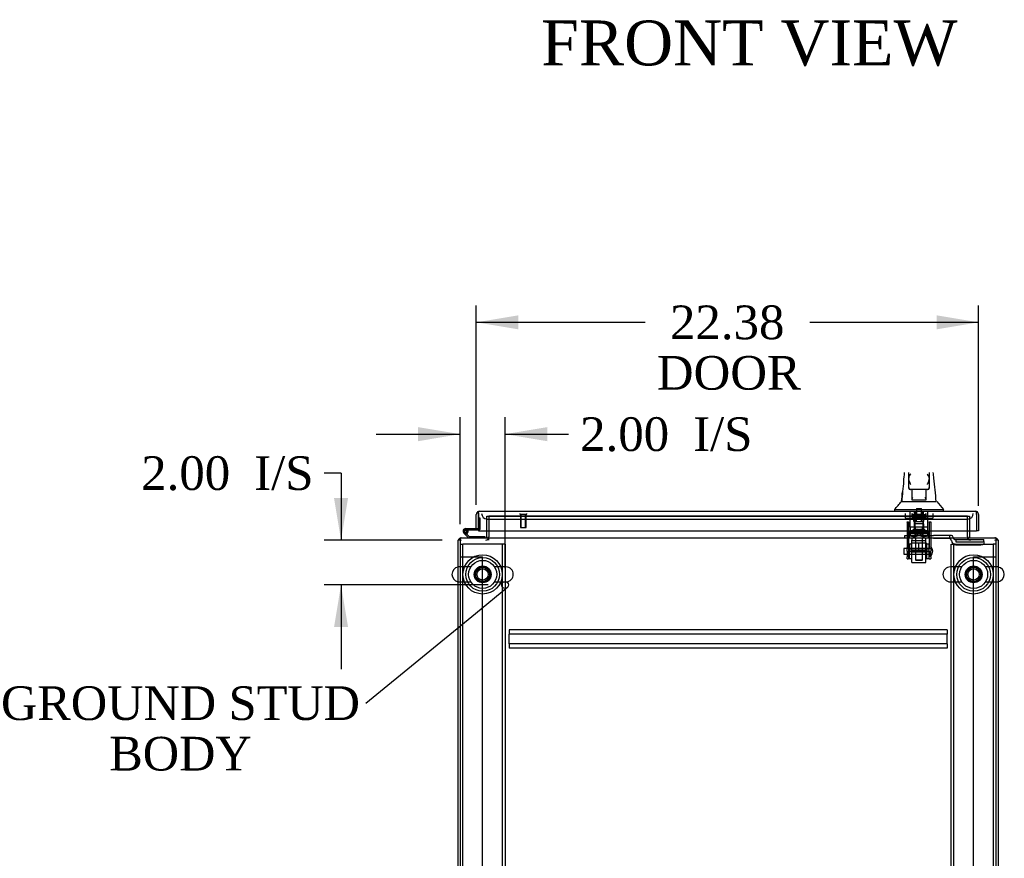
# Model space of a CAD drawing. Header units: inches. Extents: x 1 to 359, y -2 to 239.
# Tile 2 of 18: x 89 to 133, y 36 to 73. Entities that reach past the tile are written whole.
import ezdxf
from ezdxf import colors
from ezdxf.entities.mleader import LeaderData, LeaderLine
from ezdxf.enums import TextEntityAlignment as Align
from ezdxf.lldxf.tags import DXFTag
from ezdxf.math import Vec2, Vec3

# ---------------------------------------------------------------- set-up
doc = ezdxf.new("R2010")
doc.units = ezdxf.units.IN
doc.header["$MEASUREMENT"] = 0
for name, color, linetype in [('COM53964-5', 7, 'Continuous'), ('COM55523', 7, 'Continuous'), ('COM56676-2', 7, 'Continuous'), ('COM70215', 7, 'Continuous'), ('COM70220', 7, 'Continuous'), ('COM70755-5', 7, 'Continuous'), ('COM70838', 7, 'Continuous'), ('COM70839-3', 7, 'Continuous'), ('COM71200-3', 7, 'Continuous'), ('COM71201-5', 7, 'Continuous'), ('COM71202-2', 7, 'Continuous'), ('Default', 7, 'Continuous'), ('HAN86294', 7, 'Continuous'), ('HAN86294_NUT', 7, 'Continuous'), ('HAN86294_SCREW', 7, 'Continuous'), ('HAN86294_WASHER', 7, 'Continuous'), ('HAN_NUT', 7, 'Continuous'), ('NTS18147', 7, 'Continuous'), ('ROL87452', 7, 'Continuous'), ('RVT17786', 7, 'Continuous'), ('RVT19000', 7, 'Continuous'), ('SCS86415', 7, 'Continuous'), ('SPC87322', 7, 'Continuous'), ('STD26122', 7, 'Continuous'), ('STD26258', 7, 'Continuous'), ('WAF25376', 7, 'Continuous'), ('WAF25377', 7, 'Continuous'), ('WAM254785', 7, 'Continuous'), ('WAM30038', 7, 'Continuous')]:
    doc.layers.add(name, color=color, linetype=linetype)
doc.styles.add('SEACAD_Times_New_Roman', font='times.ttf')
tags = doc.linetypes.add('HIDDEN2', pattern=[0.1875, 0.125, -0.0625]).pattern_tags.tags
tags[6:7] = [DXFTag(74, 4), DXFTag(75, 0), DXFTag(340, '0'), DXFTag(46, 0.0), DXFTag(50, 0.0), DXFTag(44, 0.0), DXFTag(45, 0.0)]
tags[4:5] = [DXFTag(74, 4), DXFTag(75, 0), DXFTag(340, '0'), DXFTag(46, 0.0), DXFTag(50, 0.0), DXFTag(44, 0.0), DXFTag(45, 0.0)]
doc.dimstyles.new('HAMMOND_(STH_-_300x200)', dxfattribs={"dimtxt": 1.5, "dimasz": 1.875, "dimexe": 0.75, "dimexo": 0.75, "dimgap": 0.375, "dimtad": 0, "dimtih": 1, "dimtoh": 1, "dimzin": 0, "dimdsep": 46, "dimtxsty": 'SEACAD_Times_New_Roman', "dimblk1": '_SE_FILLED', "dimblk2": '_SE_FILLED', "dimsah": 1, "dimcen": 0.75, "dimadec": 0, "dimazin": 0, "dimtfac": 0.8, "dimtofl": 0, "dimtmove": 0, "dimatfit": 3, "dimfxl": 1, "dimtolj": 1, "dimtzin": 0, "dimarcsym": 0})

# ---------------------------------------------------------------- blocks, each defined once
blk = doc.blocks.new('_SE_FILLED')
at = {"color": 0}
blk.add_line((0, 0), (-1, 0), dxfattribs=at)
blk.add_solid([(0, 0), (-1, -0.1665), (-1, 0.1665), (0, 0)], dxfattribs=at)
blk = doc.blocks.new('SE2')
at = {"layer": 'COM53964-5', "color": 7, "linetype": 'HIDDEN2'}
for p, q in [((108.369, 49.206), (108.507, 49.206)), ((108.507, 49.206), (109.231, 49.206)), ((109.231, 49.206), (109.369, 49.206)), ((109.369, 14.831), (109.369, 49.206)), ((131.239, 14.831), (131.239, 49.206)), ((131.239, 49.206), (131.377, 49.206)), ((131.377, 49.206), (132.101, 49.206)), ((132.101, 49.206), (132.239, 49.206))]:
    blk.add_line(p, q, dxfattribs=at)
at = {"layer": 'COM55523', "color": 7, "linetype": 'Continuous'}
for p, q in [((109.181, 50.941), (109.181, 50.941)), ((108.611, 50.463), (109.181, 50.463)), ((109.181, 50.463), (109.181, 50.465)), ((108.744, 50.048), (108.532, 50.26)), ((109.181, 50.401), (108.611, 50.401)), ((108.645, 50.234), (108.769, 50.11)), ((108.666, 50.351), (108.727, 50.357)), ((108.769, 50.11), (109.464, 50.11)), ((109.464, 50.11), (109.464, 50.048))]:
    blk.add_line(p, q, dxfattribs=at)
at = {"layer": 'COM55523', "color": 7, "linetype": 'HIDDEN2'}
for p, q in [((109.181, 50.941), (109.243, 50.941)), ((109.243, 50.941), (109.243, 50.426)), ((108.548, 50.334), (108.548, 50.359)), ((108.575, 50.305), (108.645, 50.234)), ((108.598, 50.409), (108.623, 50.409)), ((108.623, 50.284), (108.598, 50.284)), ((108.728, 50.346), (108.666, 50.346)), ((108.673, 50.359), (108.673, 50.334)), ((109.218, 50.401), (109.181, 50.401))]:
    blk.add_line(p, q, dxfattribs=at)
at = {"layer": 'COM55523', "color": 7, "linetype": 'Continuous'}
blk.add_circle((108.611, 50.346), 0.05, dxfattribs=at)
for radius, start, end in [(0.117, 90, 5.2159), (0.117, 227.608, 287.0274), (0.055, 90, 5.2159), (0.055, 5.2159, 90), (0.117, 5.2159, 28.0398)]:
    blk.add_arc((108.611, 50.346), radius, start, end, dxfattribs=at)
at = {"layer": 'COM55523', "color": 7, "linetype": 'HIDDEN2'}
for centre, radius, start, end in [((108.611, 50.346), 0.117, 28.0398, 90), ((108.598, 50.359), 0.05, 90, 180), ((108.598, 50.334), 0.05, 180, 270), ((108.623, 50.359), 0.05, 0, 90), ((108.623, 50.334), 0.05, 270, 0), ((109.218, 50.426), 0.025, 270, 0)]:
    blk.add_arc(centre, radius, start, end, dxfattribs=at)
at = {"layer": 'COM56676-2', "color": 7, "linetype": 'HIDDEN2'}
for p, q in [((108.369, 49.768), (108.494, 49.768)), ((108.554, 49.768), (108.494, 49.768)), ((108.494, 14.268), (108.494, 49.768)), ((110.184, 49.768), (108.554, 49.768)), ((110.244, 49.768), (110.184, 49.768)), ((110.244, 49.768), (110.244, 14.268)), ((110.369, 49.768), (110.244, 49.768)), ((110.369, 49.768), (110.369, 14.268)), ((130.239, 49.768), (130.364, 49.768)), ((130.239, 14.268), (130.239, 49.768)), ((130.364, 14.268), (130.364, 49.768)), ((130.424, 49.768), (130.364, 49.768)), ((130.424, 49.768), (132.054, 49.768)), ((132.054, 49.768), (132.114, 49.768)), ((132.114, 49.768), (132.114, 14.268)), ((132.239, 49.768), (132.114, 49.768))]:
    blk.add_line(p, q, dxfattribs=at)
for centre in [(109.369, 48.424), (131.239, 48.424)]:
    blk.add_circle(centre, 0.375, dxfattribs=at)
at = {"layer": 'COM70215', "color": 7, "linetype": 'HIDDEN2'}
for p, q in [((130.054, 45.953), (110.554, 45.953)), ((110.554, 45.953), (110.554, 45.91)), ((110.554, 45.91), (110.554, 45.808)), ((110.554, 45.808), (110.554, 45.765)), ((110.554, 45.328), (110.554, 45.765)), ((130.054, 45.765), (110.554, 45.765)), ((130.054, 45.953), (130.054, 45.91)), ((130.054, 45.91), (130.054, 45.808)), ((130.054, 45.808), (130.054, 45.765)), ((130.054, 45.328), (130.054, 45.765)), ((130.054, 45.328), (110.554, 45.328)), ((110.554, 45.328), (110.554, 45.285)), ((110.554, 45.285), (110.554, 45.183)), ((110.554, 45.183), (110.554, 45.14)), ((130.054, 45.328), (130.054, 45.285)), ((130.054, 45.285), (130.054, 45.183)), ((130.054, 45.183), (130.054, 45.14)), ((130.054, 45.14), (110.554, 45.14))]:
    blk.add_line(p, q, dxfattribs=at)
at = {"layer": 'COM70220', "color": 7, "linetype": 'HIDDEN2'}
for p, q in [((109.571, 50.89), (109.821, 50.89)), ((109.821, 50.89), (130.726, 50.89)), ((130.726, 50.89), (130.976, 50.89))]:
    blk.add_line(p, q, dxfattribs=at)
for centre, start, end in [((109.571, 51.14), 180, 270), ((130.976, 51.14), 270, 0)]:
    blk.add_arc(centre, 0.25, start, end, dxfattribs=at)
at = {"layer": 'COM70755-5', "color": 7, "linetype": 'HIDDEN2'}
for p, q in [((109.649, 51.015), (109.649, 51.015)), ((130.959, 51.015), (109.649, 51.015)), ((130.959, 51.015), (130.959, 51.015)), ((109.619, 49.953), (109.619, 50.048)), ((109.649, 49.953), (109.649, 50.096)), ((130.959, 50.096), (130.959, 49.953)), ((130.989, 49.953), (130.989, 50.048))]:
    blk.add_line(p, q, dxfattribs=at)
at = {"layer": 'COM70838', "color": 7, "linetype": 'HIDDEN2'}
for p, q in [((128.179, 50.033), (128.179, 50.158)), ((128.179, 50.158), (128.304, 50.158)), ((128.304, 50.033), (128.179, 50.033)), ((128.304, 50.158), (129.359, 50.158)), ((128.786, 50.033), (128.304, 50.033)), ((129.359, 50.033), (128.822, 50.033)), ((129.359, 50.158), (129.448, 50.158)), ((129.448, 50.033), (129.359, 50.033)), ((130.161, 50.158), (129.448, 50.158)), ((129.448, 50.033), (130.134, 50.033)), ((130.259, 50.158), (130.161, 50.158)), ((130.161, 50.158), (130.161, 50.03)), ((130.319, 50.1), (130.319, 50.098)), ((130.251, 49.916), (130.251, 49.939)), ((130.444, 49.975), (130.444, 49.872)), ((130.444, 49.972), (131.689, 49.972)), ((130.444, 49.872), (131.564, 49.872)), ((130.444, 49.746), (131.564, 49.746)), ((131.689, 49.891), (131.689, 49.972)), ((131.689, 49.891), (131.689, 49.764))]:
    blk.add_line(p, q, dxfattribs=at)
for centre, radius, start, end in [((130.134, 49.916), 0.117, 76.4554, 90), ((130.134, 49.916), 0.117, 0, 76.4554), ((130.259, 50.098), 0.06, 0, 90), ((130.444, 50.1), 0.125, 180, 270), ((130.444, 49.939), 0.193, 180, 270)]:
    blk.add_arc(centre, radius, start, end, dxfattribs=at)
for centre, major_axis, start_param, end_param in [((131.564, 49.891), (-0.125, 0), 1.570796, 3.141593), ((131.564, 49.764), (0.125, 0), 4.712389, 6.283185)]:
    blk.add_ellipse(centre, major_axis=major_axis, ratio=0.145455, start_param=start_param, end_param=end_param, dxfattribs=at)
at = {"layer": 'COM70839-3', "color": 7, "linetype": 'HIDDEN2'}
for p, q in [((128.273, 50.764), (128.343, 50.764)), ((128.273, 50.755), (128.273, 50.764)), ((128.273, 50.755), (128.273, 49.624)), ((128.343, 50.764), (128.343, 50.755)), ((128.343, 50.755), (128.343, 49.624)), ((129.265, 50.764), (129.335, 50.764)), ((129.265, 50.755), (129.265, 50.764)), ((129.265, 50.755), (129.265, 49.624)), ((129.335, 50.764), (129.335, 50.755)), ((129.335, 50.755), (129.335, 49.624)), ((128.343, 50.303), (129.265, 50.303)), ((128.273, 49.461), (128.273, 49.624)), ((128.343, 49.624), (128.343, 49.461)), ((129.265, 49.461), (129.265, 49.624)), ((129.335, 49.624), (129.335, 49.461)), ((128.273, 49.461), (128.273, 49.201)), ((128.273, 49.124), (128.273, 49.201)), ((128.273, 49.124), (128.343, 49.124)), ((129.265, 49.509), (128.343, 49.509)), ((128.343, 49.201), (128.343, 49.461)), ((128.343, 49.444), (129.265, 49.444)), ((128.343, 49.201), (128.343, 49.124)), ((129.265, 49.461), (129.265, 49.201)), ((129.265, 49.124), (129.265, 49.201)), ((129.265, 49.124), (129.335, 49.124)), ((129.335, 49.201), (129.335, 49.461)), ((129.335, 49.201), (129.335, 49.124))]:
    blk.add_line(p, q, dxfattribs=at)
at = {"layer": 'COM71200-3', "color": 7, "linetype": 'HIDDEN2'}
for p, q in [((109.649, 51.015), (109.649, 50.096)), ((130.959, 50.096), (130.959, 51.015))]:
    blk.add_line(p, q, dxfattribs=at)
at = {"layer": 'COM71200-3', "color": 7, "linetype": 'Continuous'}
for p, q in [((108.274, 14.083), (108.274, 49.953)), ((108.369, 49.953), (108.274, 49.953)), ((132.334, 49.953), (132.239, 49.953)), ((132.334, 49.953), (132.334, 14.083))]:
    blk.add_line(p, q, dxfattribs=at)
for centre, radius, start, end in [((108.417, 49.905), 0.143, 109.6129, 160.3871), ((109.506, 50.096), 0.048, 270, 0), ((131.102, 50.096), 0.048, 180, 270), ((132.191, 49.905), 0.143, 19.6129, 70.3871)]:
    blk.add_arc(centre, radius, start, end, dxfattribs=at)
at = {"layer": 'COM71200-3', "color": 7, "linetype": 'HIDDEN2'}
for centre, radius, start, end in [((108.417, 49.905), 0.143, 90, 109.6129), ((109.506, 50.096), 0.143, 270, 0), ((131.102, 50.096), 0.143, 180, 270), ((132.191, 49.905), 0.143, 70.3871, 90), ((108.417, 49.905), 0.048, 90, 180), ((132.191, 49.905), 0.048, 0, 90)]:
    blk.add_arc(centre, radius, start, end, dxfattribs=at)
at = {"layer": 'COM71201-5', "color": 7, "linetype": 'HIDDEN2'}
for p, q in [((109.554, 50.36), (109.554, 51.015)), ((109.554, 51.015), (131.054, 51.015)), ((131.054, 51.015), (131.054, 50.36))]:
    blk.add_line(p, q, dxfattribs=at)
at = {"layer": 'COM71201-5', "color": 7, "linetype": 'Continuous'}
for p, q in [((108.369, 50.048), (132.239, 50.048)), ((108.369, 50.048), (108.369, 49.905)), ((109.554, 50.096), (109.554, 50.36)), ((109.554, 50.096), (109.554, 50.048)), ((131.054, 50.36), (131.054, 50.096)), ((131.054, 50.048), (131.054, 50.096)), ((132.239, 49.905), (132.239, 50.048)), ((108.369, 49.905), (108.369, 14.131)), ((132.239, 14.131), (132.239, 49.905))]:
    blk.add_line(p, q, dxfattribs=at)
at = {"layer": 'COM71202-2', "color": 7, "linetype": 'Continuous'}
for p, q in [((109.086, 50.465), (109.086, 51.092)), ((109.181, 51.155), (109.142, 51.206)), ((109.181, 51.092), (109.181, 51.206)), ((109.181, 51.155), (109.181, 51.092)), ((109.181, 51.092), (109.181, 50.36)), ((109.181, 51.092), (109.181, 51.092)), ((109.181, 50.465), (109.181, 51.092)), ((109.229, 51.235), (109.228, 51.235)), ((109.229, 51.235), (131.318, 51.235)), ((109.229, 51.235), (109.229, 51.235)), ((131.318, 51.235), (131.318, 51.235)), ((131.318, 51.235), (131.318, 51.235)), ((131.318, 51.235), (131.318, 51.235)), ((131.366, 51.092), (131.366, 51.206)), ((131.366, 51.155), (131.405, 51.206)), ((131.366, 51.092), (131.366, 51.155)), ((131.366, 51.092), (131.366, 50.36)), ((131.366, 51.092), (131.366, 51.092)), ((131.366, 51.092), (131.366, 50.36)), ((131.461, 51.092), (131.461, 50.36)), ((109.086, 50.465), (109.181, 50.465)), ((109.181, 50.36), (131.366, 50.36)), ((131.461, 50.36), (131.366, 50.36))]:
    blk.add_line(p, q, dxfattribs=at)
for centre, start, end in [((109.229, 51.092), 127.5036, 180), ((109.229, 51.092), 90.1561, 127.5036), ((109.229, 51.092), 90, 90.0762), ((131.318, 51.092), 89.9238, 90), ((131.318, 51.092), 52.4964, 89.8439), ((131.318, 51.092), 0, 52.4964)]:
    blk.add_arc(centre, 0.143, start, end, dxfattribs=at)
for points in [[(109.181, 51.206), (109.189, 51.215), (109.197, 51.222), (109.209, 51.23), (109.213, 51.232), (109.221, 51.234), (109.225, 51.235), (109.229, 51.235)], [(131.366, 51.206), (131.358, 51.215), (131.35, 51.222), (131.338, 51.23), (131.334, 51.232), (131.326, 51.234), (131.322, 51.235), (131.318, 51.235)]]:
    blk.add_open_spline(points, degree=3, knots=[0, 0, 0, 0, 0.5, 0.5, 0.75, 0.75, 1, 1, 1, 1], dxfattribs=at)
at = {"layer": 'HAN86294', "color": 7, "linetype": 'Continuous'}
for p, q in [((128.349, 52.707), (128.349, 52.962)), ((128.349, 52.3), (128.349, 52.707)), ((129.259, 52.962), (129.259, 52.707)), ((129.259, 52.707), (129.259, 52.3)), ((128.349, 52.27), (128.349, 52.3)), ((128.439, 52.21), (128.409, 52.21)), ((129.169, 52.21), (128.439, 52.21)), ((128.504, 51.779), (128.504, 52.21)), ((129.104, 52.21), (129.104, 51.779)), ((129.199, 52.21), (129.169, 52.21)), ((129.259, 52.3), (129.259, 52.27)), ((128.504, 51.739), (128.504, 51.779)), ((129.104, 51.779), (129.104, 51.739)), ((127.714, 51.318), (127.714, 51.235)), ((127.714, 51.315), (128.065, 51.315)), ((128.025, 51.67), (128.225, 51.67)), ((128.065, 51.315), (128.298, 51.315)), ((128.225, 51.67), (128.337, 51.67)), ((128.298, 51.315), (128.745, 51.315)), ((128.337, 51.67), (128.545, 51.67)), ((128.719, 51.735), (128.534, 51.735)), ((128.545, 51.67), (128.613, 51.67)), ((128.613, 51.67), (128.704, 51.67)), ((128.704, 51.67), (128.745, 51.67)), ((128.889, 51.735), (128.719, 51.735)), ((128.745, 51.67), (128.863, 51.67)), ((128.745, 51.315), (128.863, 51.315)), ((128.863, 51.67), (129.161, 51.67)), ((128.863, 51.315), (128.914, 51.315)), ((129.074, 51.735), (128.889, 51.735)), ((128.914, 51.315), (129.062, 51.315)), ((129.062, 51.315), (129.542, 51.315)), ((129.161, 51.67), (129.271, 51.67)), ((129.271, 51.67), (129.576, 51.67)), ((129.542, 51.315), (129.894, 51.315)), ((129.894, 51.235), (129.894, 51.318))]:
    blk.add_line(p, q, dxfattribs=at)
at = {"layer": 'HAN86294', "color": 7, "linetype": 'HIDDEN2'}
for p, q in [((128.408, 50.533), (128.408, 51.235)), ((128.604, 50.533), (128.604, 51.235)), ((128.641, 51.235), (128.641, 51.11)), ((128.641, 51.11), (128.966, 51.11)), ((128.966, 51.11), (128.966, 51.235)), ((129.003, 50.533), (129.003, 51.235)), ((129.199, 50.533), (129.199, 51.235)), ((128.604, 50.533), (128.408, 50.533)), ((129.003, 50.533), (128.604, 50.533)), ((128.644, 50.408), (128.644, 50.533)), ((128.964, 50.408), (128.964, 50.533)), ((129.199, 50.533), (129.003, 50.533)), ((128.804, 50.408), (128.644, 50.408)), ((128.644, 50.033), (128.644, 49.073)), ((128.964, 50.408), (128.804, 50.408)), ((128.964, 49.073), (128.964, 50.033)), ((128.644, 49.073), (128.964, 49.073)), ((128.644, 49.073), (128.674, 49.043)), ((128.934, 49.043), (128.674, 49.043)), ((128.934, 49.043), (128.964, 49.073))]:
    blk.add_line(p, q, dxfattribs=at)
at = {"layer": 'HAN86294', "color": 7, "linetype": 'Continuous'}
for centre, radius, start, end in [((128.608, 52.699), 0.259, 130.7149, 177.9019), ((128.39, 52.707), 0.0411, 178.3464, 179.9974), ((129, 52.699), 0.259, 2.0981, 49.2851), ((129.218, 52.707), 0.0411, 0.0026, 1.6536), ((67.549, 45.626), 62.32, 5.56591, 6.52159), ((143.939, 50.673), 15.93, 173.1476, 176.4108), ((128.439, 52.3), 0.09, 180, 270), ((128.409, 52.27), 0.06, 180, 270), ((129.169, 52.3), 0.09, 270, 0), ((129.199, 52.27), 0.06, 270, 0), ((123.922, 54.947), 5.251, 316.2334, 321.3827), ((142.01, 61.859), 16.062, 219.3746, 221.0327)]:
    blk.add_arc(centre, radius, start, end, dxfattribs=at)
for points in [[(128.123, 52.573), (128.136, 52.703), (128.15, 52.833), (128.163, 52.962)], [(129.466, 52.704), (129.458, 52.79), (129.45, 52.876), (129.441, 52.962)], [(128.029, 51.67), (128.043, 51.813), (128.058, 51.956), (128.073, 52.099)]]:
    blk.add_open_spline(points, degree=3, dxfattribs=at)
for points, knots in [([(128.439, 52.425), (128.434, 52.437), (128.429, 52.449), (128.418, 52.474), (128.413, 52.486), (128.398, 52.522), (128.389, 52.546), (128.376, 52.582), (128.372, 52.594), (128.365, 52.617), (128.362, 52.629), (128.353, 52.664), (128.349, 52.687), (128.349, 52.709)], [0, 0, 0, 0, 0.125, 0.125, 0.25, 0.25, 0.5, 0.5, 0.625, 0.625, 0.75, 0.75, 1, 1, 1, 1]), ([(129.259, 52.709), (129.259, 52.687), (129.255, 52.664), (129.246, 52.629), (129.243, 52.617), (129.235, 52.594), (129.231, 52.582), (129.219, 52.546), (129.209, 52.522), (129.195, 52.486), (129.189, 52.474), (129.179, 52.449), (129.174, 52.437), (129.169, 52.425)], [0, 0, 0, 0, 0.25, 0.25, 0.375, 0.375, 0.5, 0.5, 0.75, 0.75, 0.875, 0.875, 1, 1, 1, 1]), ([(128.504, 51.779), (128.504, 51.785), (128.505, 51.791), (128.509, 51.805), (128.511, 51.811), (128.52, 51.832), (128.527, 51.846), (128.534, 51.86)], [0, 0, 0, 0, 0.25, 0.25, 0.5, 0.5, 1, 1, 1, 1]), ([(129.074, 51.86), (129.081, 51.846), (129.088, 51.832), (129.096, 51.811), (129.099, 51.805), (129.103, 51.791), (129.104, 51.785), (129.104, 51.779)], [0, 0, 0, 0, 0.5, 0.5, 0.75, 0.75, 1, 1, 1, 1]), ([(128.534, 51.735), (128.53, 51.735), (128.526, 51.735), (128.519, 51.735), (128.515, 51.735), (128.51, 51.736), (128.508, 51.736), (128.505, 51.737), (128.504, 51.738), (128.504, 51.739)], [0, 0, 0, 0, 0.25, 0.25, 0.5, 0.5, 0.75, 0.75, 1, 1, 1, 1]), ([(129.104, 51.739), (129.104, 51.738), (129.103, 51.737), (129.1, 51.736), (129.098, 51.736), (129.09, 51.735), (129.082, 51.735), (129.074, 51.735)], [0, 0, 0, 0, 0.25, 0.25, 0.5, 0.5, 1, 1, 1, 1])]:
    blk.add_open_spline(points, degree=3, knots=knots, dxfattribs=at)
at = {"layer": 'HAN86294_NUT', "color": 7, "linetype": 'HIDDEN2'}
for p, q in [((128.804, 49.816), (128.471, 49.816)), ((128.471, 49.491), (128.471, 49.816)), ((129.136, 49.816), (128.804, 49.816)), ((128.804, 49.491), (128.804, 49.816)), ((129.136, 49.491), (129.136, 49.816)), ((128.638, 49.491), (128.471, 49.491)), ((128.471, 49.491), (128.471, 49.441)), ((129.106, 49.411), (128.501, 49.411)), ((128.804, 49.491), (128.638, 49.491)), ((128.97, 49.491), (128.804, 49.491)), ((129.136, 49.491), (128.97, 49.491)), ((129.136, 49.441), (129.136, 49.491))]:
    blk.add_line(p, q, dxfattribs=at)
for centre, start, end in [((128.501, 49.441), 180, 270), ((129.106, 49.441), 270, 0)]:
    blk.add_arc(centre, 0.03, start, end, dxfattribs=at)
at = {"layer": 'HAN86294_SCREW', "color": 7, "linetype": 'HIDDEN2'}
for p, q in [((128.688, 51.365), (128.92, 51.365)), ((128.688, 51.365), (128.688, 50.99)), ((128.92, 50.99), (128.92, 51.365)), ((128.541, 50.99), (129.066, 50.99)), ((128.541, 50.99), (128.541, 50.92)), ((128.541, 50.92), (129.066, 50.92)), ((128.582, 50.783), (128.582, 50.92)), ((128.693, 50.783), (128.693, 50.92)), ((128.915, 50.783), (128.915, 50.92)), ((129.026, 50.783), (129.026, 50.92)), ((129.066, 50.92), (129.066, 50.99)), ((128.582, 50.783), (128.693, 50.783)), ((128.693, 50.783), (128.915, 50.783)), ((128.915, 50.783), (129.026, 50.783))]:
    blk.add_line(p, q, dxfattribs=at)
at = {"layer": 'HAN86294_WASHER', "color": 7, "linetype": 'HIDDEN2'}
for p, q in [((128.492, 51.14), (128.492, 51.08)), ((129.115, 51.08), (128.492, 51.08)), ((129.115, 51.08), (128.492, 51.08)), ((128.492, 51.08), (128.492, 51.02)), ((129.115, 51.02), (128.492, 51.02)), ((129.115, 51.08), (129.115, 51.14)), ((129.115, 51.02), (129.115, 51.08))]:
    blk.add_line(p, q, dxfattribs=at)
at = {"layer": 'HAN_NUT', "color": 7, "linetype": 'HIDDEN2'}
for p, q in [((128.192, 51.14), (128.192, 50.925)), ((128.192, 50.925), (128.498, 50.925)), ((128.498, 51.14), (128.498, 50.925)), ((128.498, 50.925), (129.11, 50.925)), ((129.11, 51.14), (129.11, 50.925)), ((129.11, 50.925), (129.416, 50.925)), ((129.416, 51.14), (129.416, 50.925))]:
    blk.add_line(p, q, dxfattribs=at)
at = {"layer": 'NTS18147', "color": 7, "linetype": 'HIDDEN2'}
for p, q in [((129.024, 50.67), (128.584, 50.67)), ((128.584, 50.67), (128.584, 50.232)), ((129.024, 50.67), (128.584, 50.67)), ((128.584, 50.67), (128.584, 50.67)), ((129.024, 50.232), (129.024, 50.67)), ((129.024, 50.67), (129.024, 50.67)), ((128.409, 50.232), (128.341, 50.232)), ((128.341, 50.232), (128.341, 50.169)), ((128.409, 50.232), (128.341, 50.232)), ((128.341, 50.232), (128.341, 50.232)), ((128.341, 50.169), (128.409, 50.169)), ((128.341, 50.169), (128.341, 50.107)), ((128.341, 50.169), (128.409, 50.169)), ((128.341, 50.107), (128.404, 50.107)), ((128.341, 50.107), (128.404, 50.107)), ((128.404, 50.169), (128.404, 50.107)), ((128.736, 50.232), (128.409, 50.232)), ((128.409, 50.169), (128.409, 50.232)), ((128.736, 50.232), (128.409, 50.232)), ((128.409, 50.232), (128.409, 50.232)), ((128.572, 50.107), (128.604, 50.107)), ((128.572, 50.107), (128.604, 50.107)), ((128.872, 50.232), (128.736, 50.232)), ((128.736, 50.232), (128.736, 50.169)), ((128.872, 50.232), (128.736, 50.232)), ((128.736, 50.232), (128.736, 50.232)), ((128.736, 50.169), (128.872, 50.169)), ((128.736, 50.169), (128.872, 50.169)), ((129.199, 50.232), (128.872, 50.232)), ((128.872, 50.169), (128.872, 50.232)), ((129.199, 50.232), (128.872, 50.232)), ((128.872, 50.232), (128.872, 50.232)), ((129.004, 50.107), (129.035, 50.107)), ((129.004, 50.107), (129.035, 50.107)), ((129.267, 50.232), (129.199, 50.232)), ((129.199, 50.232), (129.199, 50.169)), ((129.267, 50.232), (129.199, 50.232)), ((129.199, 50.232), (129.199, 50.232)), ((129.199, 50.169), (129.267, 50.169)), ((129.199, 50.169), (129.267, 50.169)), ((129.204, 50.169), (129.204, 50.107)), ((129.204, 50.107), (129.267, 50.107)), ((129.204, 50.107), (129.267, 50.107)), ((129.267, 50.169), (129.267, 50.232)), ((129.267, 50.232), (129.267, 50.232)), ((129.267, 50.107), (129.267, 50.169))]:
    blk.add_line(p, q, dxfattribs=at)
for centre, start_param, end_param in [((128.572, 50.425), 2.506883, 3.776302), ((128.572, 50.425), 3.141593, 3.776302), ((128.604, 50.425), 3.141593, 3.776302), ((128.604, 50.425), 3.141593, 3.776302), ((129.004, 50.425), 2.506883, 3.141593), ((129.035, 50.425), 2.506883, 3.776302), ((129.035, 50.425), 2.506883, 3.776302)]:
    blk.add_ellipse(centre, major_axis=(0, 0.318), ratio=0.866025, start_param=start_param, end_param=end_param, dxfattribs=at)
at = {"layer": 'ROL87452', "color": 7, "linetype": 'HIDDEN2'}
for p, q in [((128.491, 48.953), (128.491, 49.953)), ((129.116, 48.953), (129.116, 49.953)), ((128.491, 48.953), (129.116, 48.953))]:
    blk.add_line(p, q, dxfattribs=at)
at = {"layer": 'RVT17786', "color": 7, "linetype": 'HIDDEN2'}
for p, q in [((128.125, 49.578), (128.125, 49.328)), ((129.335, 49.578), (128.125, 49.578)), ((128.125, 49.328), (129.335, 49.328))]:
    blk.add_line(p, q, dxfattribs=at)
blk.add_arc((129.102, 49.453), 0.318, 317.1291, 42.8709, dxfattribs=at)
at = {"layer": 'RVT19000', "color": 7, "linetype": 'HIDDEN2'}
for p, q in [((128.491, 50.033), (128.491, 49.953)), ((128.609, 50.158), (128.609, 50.033)), ((128.944, 50.37), (128.663, 50.37)), ((128.663, 50.37), (128.663, 50.158)), ((128.822, 50.033), (128.786, 50.033)), ((128.944, 50.158), (128.944, 50.37)), ((128.999, 50.033), (128.999, 50.158)), ((129.116, 49.953), (129.116, 50.033)), ((129.116, 49.92), (128.491, 49.92))]:
    blk.add_line(p, q, dxfattribs=at)
at = {"layer": 'SCS86415', "color": 7, "linetype": 'HIDDEN2'}
for p, q in [((108.839, 48.755), (108.333, 48.755)), ((110.405, 48.755), (109.899, 48.755)), ((130.709, 48.755), (130.203, 48.755)), ((132.275, 48.755), (131.769, 48.755)), ((108.333, 48.093), (108.839, 48.093)), ((109.899, 48.093), (110.405, 48.093)), ((130.203, 48.093), (130.709, 48.093)), ((131.769, 48.093), (132.275, 48.093))]:
    blk.add_line(p, q, dxfattribs=at)
for centre, radius in [((109.369, 48.424), 0.625), ((109.369, 48.424), 0.312), ((131.239, 48.424), 0.625), ((131.239, 48.424), 0.312), ((109.369, 48.424), 0.252), ((131.239, 48.424), 0.252)]:
    blk.add_circle(centre, radius, dxfattribs=at)
at = {"layer": 'SCS86415', "color": 7, "linetype": 'Continuous'}
for centre, start, end in [((108.333, 48.424), 100.3132, 259.6868), ((132.275, 48.424), 280.3132, 79.6868)]:
    blk.add_arc(centre, 0.331, start, end, dxfattribs=at)
at = {"layer": 'SCS86415', "color": 7, "linetype": 'HIDDEN2'}
for centre, start, end in [((108.333, 48.424), 90, 100.3132), ((110.405, 48.424), 270, 90), ((130.203, 48.424), 90, 270), ((132.275, 48.424), 79.6868, 90), ((108.333, 48.424), 259.6868, 270), ((132.275, 48.424), 270, 280.3132)]:
    blk.add_arc(centre, 0.331, start, end, dxfattribs=at)
at = {"layer": 'SPC87322', "color": 7, "linetype": 'HIDDEN2'}
for p, q in [((128.411, 50.533), (128.411, 50.158)), ((129.196, 50.158), (129.196, 50.533)), ((128.566, 50.033), (128.566, 50.158)), ((128.576, 50.033), (128.576, 50.158)), ((129.031, 50.033), (129.031, 50.158)), ((129.041, 50.033), (129.041, 50.158))]:
    blk.add_line(p, q, dxfattribs=at)
at = {"layer": 'STD26122', "color": 7, "linetype": 'HIDDEN2'}
for p, q in [((128.619, 51.14), (128.619, 50.175)), ((128.989, 50.175), (128.989, 51.14)), ((128.619, 50.175), (128.989, 50.175)), ((128.619, 50.175), (128.654, 50.14)), ((128.954, 50.14), (128.654, 50.14)), ((128.954, 50.14), (128.989, 50.175))]:
    blk.add_line(p, q, dxfattribs=at)
at = {"layer": 'STD26258', "color": 7, "linetype": 'HIDDEN2'}
for p, q in [((111.025, 51.14), (111.025, 51.109)), ((111.025, 51.109), (111.337, 51.109)), ((111.056, 51.109), (111.056, 50.515)), ((111.087, 50.515), (111.087, 51.109)), ((111.275, 50.515), (111.275, 51.109)), ((111.306, 50.515), (111.306, 51.109)), ((111.337, 51.109), (111.337, 51.14)), ((111.056, 50.515), (111.306, 50.515))]:
    blk.add_line(p, q, dxfattribs=at)
blk.add_circle((110.369, 47.953), 0.156, dxfattribs=at)
at = {"layer": 'WAF25376', "color": 7, "linetype": 'HIDDEN2'}
for p, q in [((128.367, 49.768), (128.367, 49.138)), ((128.467, 49.768), (128.367, 49.768)), ((128.467, 49.768), (128.467, 49.138)), ((129.141, 49.768), (129.141, 49.138)), ((129.241, 49.768), (129.141, 49.768)), ((129.241, 49.768), (129.241, 49.138)), ((128.367, 49.138), (128.467, 49.138)), ((129.141, 49.138), (129.241, 49.138))]:
    blk.add_line(p, q, dxfattribs=at)
at = {"layer": 'WAF25377', "color": 7, "linetype": 'HIDDEN2'}
for centre, radius in [((109.369, 48.424), 0.875), ((131.239, 48.424), 0.875), ((109.369, 48.424), 0.34), ((131.239, 48.424), 0.34)]:
    blk.add_circle(centre, radius, dxfattribs=at)
at = {"layer": 'WAM254785', "color": 7, "linetype": 'HIDDEN2'}
for centre, radius in [((109.369, 48.424), 0.75), ((131.239, 48.424), 0.75), ((109.369, 48.424), 0.312), ((131.239, 48.424), 0.312)]:
    blk.add_circle(centre, radius, dxfattribs=at)
at = {"layer": 'WAM30038', "color": 7, "linetype": 'HIDDEN2'}
for p, q in [((128.576, 50.445), (128.63, 50.445)), ((128.576, 50.445), (128.63, 50.445)), ((128.63, 50.445), (128.602, 50.4)), ((128.63, 50.445), (128.602, 50.4)), ((128.627, 50.4), (128.655, 50.445)), ((128.627, 50.4), (128.655, 50.445)), ((128.643, 50.429), (128.63, 50.445)), ((128.643, 50.429), (128.63, 50.445)), ((128.655, 50.445), (128.786, 50.445)), ((128.655, 50.445), (128.786, 50.445)), ((128.786, 50.445), (128.786, 50.4)), ((128.821, 50.445), (128.953, 50.445)), ((128.821, 50.445), (128.953, 50.445)), ((128.821, 50.4), (128.821, 50.445)), ((128.953, 50.445), (128.981, 50.4)), ((128.953, 50.445), (128.981, 50.4)), ((128.978, 50.445), (128.965, 50.429)), ((128.978, 50.445), (128.965, 50.429)), ((128.978, 50.445), (129.032, 50.445)), ((129.006, 50.4), (128.978, 50.445)), ((128.978, 50.445), (129.032, 50.445)), ((129.006, 50.4), (128.978, 50.445)), ((128.429, 50.381), (129.179, 50.381)), ((128.429, 50.381), (128.429, 50.381)), ((128.429, 50.381), (129.179, 50.381)), ((128.429, 50.381), (128.429, 50.357)), ((128.429, 50.357), (129.179, 50.357)), ((128.429, 50.357), (129.179, 50.357)), ((128.619, 50.391), (128.643, 50.429)), ((128.643, 50.429), (128.643, 50.429)), ((128.965, 50.429), (128.965, 50.429)), ((128.965, 50.429), (128.989, 50.39)), ((129.179, 50.381), (129.179, 50.381)), ((129.179, 50.357), (129.179, 50.381))]:
    blk.add_line(p, q, dxfattribs=at)
for centre, radius, start, end in [((127.898, 50.968), 0.854, 316.5547, 318.2901), ((128.804, 50.399), 0.0182, 177.1609, 267.9942), ((128.803, 50.399), 0.0181, 271.7718, 3.073), ((129.707, 50.966), 0.85, 221.7058, 223.4493)]:
    blk.add_arc(centre, radius, start, end, dxfattribs=at)
for points, knots in [([(128.536, 50.4), (128.537, 50.402), (128.539, 50.404), (128.541, 50.406), (128.553, 50.419), (128.564, 50.432), (128.576, 50.445)], [0, 0, 0, 0, 0.141448, 0.141448, 0.141448, 1, 1, 1, 1]), ([(129.032, 50.445), (129.044, 50.432), (129.055, 50.419), (129.066, 50.406), (129.068, 50.404), (129.07, 50.402), (129.072, 50.4)], [0, 0, 0, 0, 0.858552, 0.858552, 0.858552, 1, 1, 1, 1]), ([(128.602, 50.4), (128.6, 50.398), (128.599, 50.396), (128.598, 50.392), (128.597, 50.39), (128.597, 50.387), (128.597, 50.387), (128.597, 50.387)], [0, 0, 0, 0, 0.25, 0.25, 0.5, 0.5, 0.5626015, 0.5626015, 0.5626015, 0.5626015]), ([(128.602, 50.381), (128.604, 50.381), (128.606, 50.382), (128.611, 50.384), (128.614, 50.386), (128.62, 50.392), (128.624, 50.396), (128.627, 50.4)], [0, 0, 0, 0, 0.25, 0.25, 0.5, 0.5, 1, 1, 1, 1]), ([(128.981, 50.4), (128.983, 50.398), (128.984, 50.396), (128.988, 50.392), (128.99, 50.39), (128.994, 50.386), (128.996, 50.384), (129.001, 50.382), (129.004, 50.381), (129.006, 50.381)], [0, 0, 0, 0, 0.25, 0.25, 0.5, 0.5, 0.75, 0.75, 1, 1, 1, 1]), ([(129.011, 50.387), (129.011, 50.387), (129.011, 50.387), (129.011, 50.392), (129.009, 50.396), (129.006, 50.4)], [0.4389304, 0.4389304, 0.4389304, 0.4389304, 0.5, 0.5, 1, 1, 1, 1])]:
    blk.add_open_spline(points, degree=3, knots=knots, dxfattribs=at)
blk = doc.blocks.new('DMBLK4570')
at = {"layer": 'Default', "linetype": 'Continuous'}
for points in [[(106.494, 54.984), (106.494, 54.359), (108.369, 54.672)], [(112.244, 54.984), (110.369, 54.672), (112.244, 54.359)]]:
    blk.add_hatch(color=7, dxfattribs=at).paths.add_polyline_path(points)
at = {"layer": 'Default', "color": 7, "linetype": 'Continuous'}
for p, q in [((108.369, 50.655), (108.369, 55.422)), ((110.369, 48.703), (110.369, 55.422)), ((104.619, 54.672), (108.369, 54.672)), ((110.369, 54.672), (112.437, 54.672)), ((112.437, 54.672), (113.187, 54.672))]:
    blk.add_line(p, q, dxfattribs=at)
at = {"layer": 'Default', "color": 7, "linetype": 'Continuous', "style": 'SEACAD_Times_New_Roman'}
for s, p in [('2.00', (113.712, 55.422)), ('I/S', (118.743, 55.422))]:
    blk.add_text(s, height=1.5, dxfattribs=at).set_placement(p, align=Align.TOP_LEFT)
blk = doc.blocks.new('DMBLK4571')
at = {"layer": 'Default', "linetype": 'Continuous'}
for points in [[(102.749, 51.828), (103.061, 49.953), (103.374, 51.828)], [(102.749, 46.078), (103.374, 46.078), (103.061, 47.953)]]:
    blk.add_hatch(color=7, dxfattribs=at).paths.add_polyline_path(points)
at = {"layer": 'Default', "color": 7, "linetype": 'Continuous'}
for p, q in [((103.061, 52.936), (102.311, 52.936)), ((103.061, 52.936), (103.061, 49.953)), ((107.571, 49.953), (102.311, 49.953)), ((109.619, 47.953), (102.311, 47.953)), ((103.061, 47.953), (103.061, 44.203))]:
    blk.add_line(p, q, dxfattribs=at)
at = {"layer": 'Default', "color": 7, "linetype": 'Continuous', "style": 'SEACAD_Times_New_Roman'}
for s, p in [('2.00', (94.16, 53.686)), ('I/S', (99.191, 53.686))]:
    blk.add_text(s, height=1.5, dxfattribs=at).set_placement(p, align=Align.TOP_LEFT)
blk = doc.blocks.new('DMBLK4572')
at = {"layer": 'Default', "linetype": 'Continuous'}
for points in [[(110.961, 59.967), (109.086, 59.654), (110.961, 59.342)], [(129.586, 59.967), (129.586, 59.342), (131.461, 59.654)]]:
    blk.add_hatch(color=7, dxfattribs=at).paths.add_polyline_path(points)
at = {"layer": 'Default', "color": 7, "linetype": 'Continuous'}
for p, q in [((109.086, 51.529), (109.086, 60.404)), ((131.461, 51.476), (131.461, 60.404)), ((109.086, 59.654), (116.603, 59.654)), ((123.944, 59.654), (131.461, 59.654))]:
    blk.add_line(p, q, dxfattribs=at)
at = {"layer": 'Default', "color": 7, "linetype": 'Continuous', "style": 'SEACAD_Times_New_Roman'}
for s, p in [('22.38', (117.714, 60.404)), ('DOOR', (117.128, 58.154))]:
    blk.add_text(s, height=1.5, dxfattribs=at).set_placement(p, align=Align.TOP_LEFT)

msp = doc.modelspace()

# ---------------------------------------------------------------- block references
at = {"layer": 'Default'}
msp.add_blockref('SE2', (0, 0), dxfattribs=at)

# ---------------------------------------------------------------- texts
at = {"layer": 'Default', "color": 7, "linetype": 'Continuous', "style": 'SEACAD_Times_New_Roman'}
msp.add_text('FRONT VIEW', height=2, dxfattribs=at).set_placement((111.976, 73.102), align=Align.TOP_LEFT)

# ---------------------------------------------------------------- dimensions: what is measured, and where the dimension line sits
at = {"layer": 'Default', "color": 7, "linetype": 'Continuous'}
dim = msp.add_linear_dim(base=(109.086, 59.654), p1=(109.086, 50.779), p2=(131.461, 50.726), angle=359.8656, text='\\A1;<>\\PDOOR', dimstyle='HAMMOND_(STH_-_300x200)', dxfattribs=at)
dim.commit()
dim.dimension.update_dxf_attribs({"geometry": 'DMBLK4572', "text_midpoint": (120.273, 59.654), "dimtype": 161})
dim = msp.add_linear_dim(base=(110.369, 54.672), p1=(108.369, 49.905), p2=(110.369, 47.953), text='\\A1;<> I/S', dimstyle='HAMMOND_(STH_-_300x200)', override={"dimtmove": 1}, dxfattribs=at)
dim.commit()
dim.dimension.update_dxf_attribs({"geometry": 'DMBLK4570', "text_midpoint": (113.187, 54.672), "dimtype": 160})
dim = msp.add_linear_dim(base=(103.061, 47.953), p1=(108.321, 49.953), p2=(110.369, 47.953), angle=90, text='\\A1;<> I/S', dimstyle='HAMMOND_(STH_-_300x200)', override={"dimtmove": 1}, dxfattribs=at)
dim.commit()
dim.dimension.update_dxf_attribs({"geometry": 'DMBLK4571', "text_midpoint": (102.311, 52.936), "dimtype": 160})

# ---------------------------------------------------------------- leaders
ml = msp.add_multileader_mtext('Standard', dxfattribs=at)
ml.set_content('{\\pxsm0.9;\\fTimes New Roman|b0||i0||c0|p34;\\W1.;GROUND STUD\\PBODY\\P}', color=7)
ml.set_leader_properties()
ml.set_arrow_properties(name='_SE_FILLED')
ml.build(insert=Vec2(0, 0))
ml.multileader.update_dxf_attribs({"dogleg_length": 0, "arrow_head_size": 1.875})
ctx = ml.context
ctx.base_point, ctx.char_height, ctx.arrow_head_size, ctx.landing_gap_size = Vec3(87.897, 42.011), 1.5, 1.875, 0.525
ctx.text_align_type = 1
notes = []
notes.append((ctx, [(0, (1, 1, 0), (104.173, 42.671), (-1, 0), 0, [(0, [(110.495, 47.861)], 0, [])])]))
ctx.mtext.insert, ctx.mtext.alignment = Vec3(95.818, 43.438), 2
for ctx, leaders in notes:
    for number, flags, end, landing, length, lines in leaders:
        leader = LeaderData()
        leader.index, (leader.has_last_leader_line, leader.has_dogleg_vector, leader.attachment_direction) = number, flags
        leader.last_leader_point, leader.dogleg_vector, leader.dogleg_length = Vec3(end), Vec3(landing), length
        for number, points, colour, breaks in lines:
            line = LeaderLine()
            line.index, line.vertices, line.color, line.breaks = number, Vec3.list(points), colors.encode_raw_color(colour), breaks
            leader.lines.append(line)
        ctx.leaders.append(leader)

doc.saveas('drawing.dxf')
